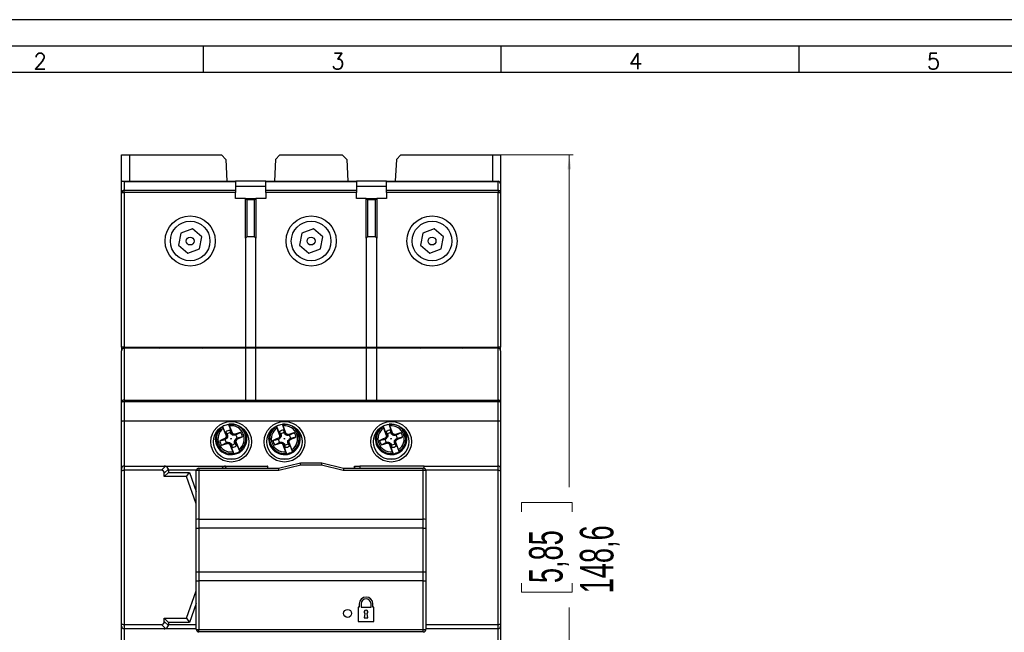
# Model space of a CAD drawing. Header units: millimetres. Extents: x 0 to 594, y 0 to 420.
# Tile 6 of 11: x 103 to 290, y 304 to 420. Entities that reach past the tile are written whole.
import ezdxf

# ---------------------------------------------------------------- set-up
doc = ezdxf.new("R2010")
doc.units = ezdxf.units.MM
doc.layers.add('FORMATO', color=7, linetype='Continuous')
doc.styles.add('SLDTEXTSTYLE0', font='ROMANS')
doc.styles.add('SLDTEXTSTYLE1', font='TXT', dxfattribs={"width": 0.605})
doc.dimstyles.new('SLDDIMSTYLE0', dxfattribs={"dimtxt": 6.163965, "dimasz": 2.7, "dimexe": 0, "dimexo": 0.0625, "dimgap": 1.540991, "dimtad": 0, "dimdec": 1, "dimrnd": 1e-09, "dimzin": 12, "dimdsep": 46, "dimtxsty": 'SLDTEXTSTYLE1', "dimsah": 1, "dimcen": 0.09, "dimadec": 0, "dimazin": 3, "dimtfac": 1, "dimtdec": 3, "dimtofl": 0, "dimtmove": 0, "dimatfit": 3, "dimfxl": 1, "dimfrac": 2, "dimtolj": 1, "dimtzin": 12, "dimarcsym": 0})

# ---------------------------------------------------------------- blocks, each defined once
blk = doc.blocks.new('_D')
at = {"color": 7, "linetype": 'Continuous', "lineweight": 18}
for p, q in [((193.66, 394.4), (207.91, 394.4)), ((207.16, 394.4), (207.16, 331.48)), ((198.13, 326.85), (198.13, 328.59)), ((198.13, 328.59), (207.72, 328.59)), ((207.72, 328.59), (207.72, 326.85)), ((198.13, 313.35), (198.13, 311.61)), ((207.72, 311.61), (207.72, 313.35)), ((198.13, 311.61), (207.72, 311.61)), ((207.16, 245.8), (207.16, 308.72)), ((193.66, 245.8), (207.91, 245.8))]:
    blk.add_line(p, q, dxfattribs=at)
for points in [[(207.16, 394.4), (206.81, 391.7), (207.51, 391.7)], [(207.16, 245.8), (207.51, 248.5), (206.81, 248.5)]]:
    blk.add_solid(points, dxfattribs=at)
at = {"color": 7, "linetype": 'Continuous', "lineweight": 18, "char_height": 6.35, "attachment_point": 1, "rotation": 90, "style": 'SLDTEXTSTYLE1'}
for s, insert in [('148,6', (209.16, 311.42)), ('5,85', (199.54, 313.35))]:
    blk.add_mtext(s, dxfattribs=dict(at, insert=insert))

msp = doc.modelspace()

# ---------------------------------------------------------------- linework, layer by layer
at = {"color": 7, "linetype": 'Continuous', "lineweight": 25}
for p, q in [((122.359, 394.402), (123.859, 394.402)), ((122.359, 389.402), (122.359, 394.402)), ((123.859, 394.402), (123.859, 389.402)), ((123.859, 394.402), (141.259, 394.402)), ((142.104, 393.558), (141.259, 394.402)), ((142.104, 393.558), (142.321, 389.402)), ((151.515, 393.558), (151.297, 389.402)), ((152.359, 394.402), (151.515, 393.558)), ((152.359, 394.402), (164.159, 394.402)), ((165.004, 393.558), (164.159, 394.402)), ((165.004, 393.558), (165.221, 389.402)), ((174.415, 393.558), (174.197, 389.402)), ((175.259, 394.402), (174.415, 393.558)), ((175.259, 394.402), (192.659, 394.402)), ((192.659, 389.402), (192.659, 394.402)), ((192.659, 394.402), (194.159, 394.402)), ((194.159, 394.402), (194.159, 388.902)), ((122.359, 387.266), (122.359, 389.402)), ((122.359, 389.402), (122.609, 389.402)), ((122.609, 389.402), (143.959, 389.402)), ((122.859, 389.335), (122.859, 387.699)), ((143.959, 389.335), (122.859, 389.335)), ((143.959, 389.402), (143.959, 389.335)), ((149.659, 389.402), (143.959, 389.402)), ((143.959, 389.335), (143.959, 387.699)), ((149.659, 388.402), (143.959, 388.402)), ((149.659, 389.402), (166.859, 389.402)), ((149.659, 389.335), (149.659, 389.402)), ((166.859, 389.335), (149.659, 389.335)), ((149.659, 387.699), (149.659, 389.335)), ((166.859, 389.402), (166.859, 389.335)), ((172.559, 389.402), (166.859, 389.402)), ((166.859, 389.335), (166.859, 387.699)), ((172.559, 388.402), (166.859, 388.402)), ((172.559, 389.402), (193.659, 389.402)), ((172.559, 389.335), (172.559, 389.402)), ((193.659, 389.335), (172.559, 389.335)), ((172.559, 387.699), (172.559, 389.335)), ((193.659, 389.335), (193.659, 389.402)), ((193.659, 387.699), (193.659, 389.335)), ((194.159, 388.902), (194.159, 387.266)), ((122.359, 358.002), (122.359, 387.266)), ((122.359, 387.266), (122.859, 387.266)), ((122.859, 387.266), (122.859, 387.699)), ((122.859, 387.699), (143.959, 387.699)), ((122.859, 387.266), (122.859, 358.002)), ((143.959, 387.266), (122.859, 387.266)), ((143.959, 387.699), (143.959, 387.266)), ((143.959, 386.152), (143.959, 387.266)), ((145.809, 386.152), (143.959, 386.152)), ((145.809, 378.652), (145.809, 386.152)), ((146.059, 385.902), (145.809, 386.152)), ((145.809, 386.152), (147.809, 386.152)), ((147.559, 385.902), (147.809, 386.152)), ((147.809, 386.152), (147.809, 378.652)), ((149.659, 386.152), (147.809, 386.152)), ((149.659, 387.699), (166.859, 387.699)), ((149.659, 387.266), (149.659, 387.699)), ((166.859, 387.266), (149.659, 387.266)), ((149.659, 387.266), (149.659, 386.152)), ((166.859, 387.699), (166.859, 387.266)), ((166.859, 386.152), (166.859, 387.266)), ((168.709, 386.152), (166.859, 386.152)), ((168.709, 378.652), (168.709, 386.152)), ((168.959, 385.902), (168.709, 386.152)), ((168.709, 386.152), (170.709, 386.152)), ((170.459, 385.902), (170.709, 386.152)), ((170.709, 386.152), (170.709, 378.652)), ((172.559, 386.152), (170.709, 386.152)), ((172.559, 387.699), (193.659, 387.699)), ((172.559, 387.266), (172.559, 387.699)), ((193.659, 387.266), (172.559, 387.266)), ((172.559, 387.266), (172.559, 386.152)), ((193.659, 387.699), (193.659, 387.266)), ((193.659, 358.002), (193.659, 387.266)), ((193.659, 387.266), (194.159, 387.266)), ((194.159, 387.266), (194.159, 358.002)), ((146.059, 385.902), (146.059, 378.902)), ((147.559, 385.902), (146.059, 385.902)), ((147.559, 378.902), (147.559, 385.902)), ((168.959, 385.902), (168.959, 378.902)), ((170.459, 385.902), (168.959, 385.902)), ((170.459, 378.902), (170.459, 385.902)), ((133.598, 379.614), (133.17, 377.332)), ((135.788, 380.383), (133.598, 379.614)), ((137.549, 378.872), (135.788, 380.383)), ((137.121, 376.591), (137.549, 378.872)), ((146.059, 378.902), (145.809, 378.652)), ((145.809, 378.652), (145.809, 358.002)), ((147.559, 378.902), (146.059, 378.902)), ((147.809, 378.652), (147.559, 378.902)), ((147.809, 358.002), (147.809, 378.652)), ((156.498, 379.614), (156.07, 377.332)), ((158.688, 380.383), (156.498, 379.614)), ((160.449, 378.872), (158.688, 380.383)), ((160.021, 376.591), (160.449, 378.872)), ((168.959, 378.902), (168.709, 378.652)), ((168.709, 378.652), (168.709, 358.002)), ((170.459, 378.902), (168.959, 378.902)), ((170.709, 378.652), (170.459, 378.902)), ((170.709, 358.002), (170.709, 378.652)), ((179.398, 379.614), (178.97, 377.332)), ((181.588, 380.383), (179.398, 379.614)), ((183.349, 378.872), (181.588, 380.383)), ((182.921, 376.591), (183.349, 378.872)), ((133.17, 377.332), (134.931, 375.821)), ((156.07, 377.332), (157.831, 375.821)), ((178.97, 377.332), (180.731, 375.821)), ((134.931, 375.821), (137.121, 376.591)), ((157.831, 375.821), (160.021, 376.591)), ((180.731, 375.821), (182.921, 376.591)), ((122.859, 358.002), (122.359, 358.002)), ((122.359, 358.002), (122.359, 357.302)), ((122.359, 347.502), (122.359, 357.302)), ((122.859, 358.002), (145.809, 358.002)), ((122.859, 357.802), (122.859, 348.002)), ((145.809, 357.802), (122.859, 357.802)), ((145.809, 358.002), (147.809, 358.002)), ((145.809, 357.802), (145.809, 348.002)), ((147.809, 357.802), (145.809, 357.802)), ((147.809, 358.002), (168.709, 358.002)), ((147.809, 348.002), (147.809, 357.802)), ((168.709, 357.802), (147.809, 357.802)), ((168.709, 358.002), (170.709, 358.002)), ((168.709, 357.802), (168.709, 348.002)), ((170.709, 357.802), (168.709, 357.802)), ((170.709, 358.002), (193.659, 358.002)), ((170.709, 348.002), (170.709, 357.802)), ((193.659, 357.802), (170.709, 357.802)), ((187.659, 357.802), (187.659, 358.002)), ((188.159, 358.002), (188.159, 357.802)), ((190.159, 357.802), (190.159, 358.002)), ((190.659, 358.002), (190.659, 357.802)), ((194.159, 358.002), (193.659, 358.002)), ((193.659, 348.002), (193.659, 357.802)), ((194.159, 357.302), (194.159, 358.002)), ((194.159, 357.302), (194.159, 347.502)), ((122.359, 343.911), (122.359, 347.502)), ((122.859, 348.002), (122.859, 347.678)), ((122.859, 348.002), (193.659, 348.002)), ((122.859, 347.678), (122.859, 344.002)), ((193.659, 347.678), (122.859, 347.678)), ((193.659, 348.002), (193.659, 347.678)), ((193.659, 344.002), (193.659, 347.678)), ((194.159, 347.502), (194.159, 343.911)), ((122.359, 335.002), (122.359, 343.911)), ((193.659, 344.002), (122.859, 344.002)), ((122.859, 344.002), (122.859, 335.502)), ((143.43, 341.449), (142.615, 343.415)), ((143.41, 341.6), (142.778, 343.123)), ((151.76, 343.122), (151.685, 343.077)), ((153.563, 341.435), (152.833, 343.431)), ((153.549, 341.586), (152.982, 343.135)), ((171.96, 343.122), (171.885, 343.077)), ((173.763, 341.435), (173.033, 343.431)), ((173.749, 341.586), (173.182, 343.135)), ((193.659, 335.502), (193.659, 344.002)), ((194.159, 343.911), (194.159, 335.002)), ((141.484, 343.01), (142.322, 340.99)), ((141.488, 342.925), (141.484, 343.01)), ((141.598, 342.634), (142.23, 341.111)), ((142.346, 341.33), (142.322, 340.99)), ((142.378, 341.537), (142.448, 341.358)), ((143.08, 341.62), (143.003, 341.797)), ((143.43, 341.449), (143.172, 341.673)), ((143.39, 341.336), (143.476, 341.542)), ((143.43, 341.449), (143.41, 341.6)), ((143.41, 341.6), (143.476, 341.542)), ((143.99, 341.389), (143.81, 341.318)), ((151.685, 343.077), (152.437, 341.023)), ((151.686, 342.991), (151.685, 343.077)), ((151.783, 342.697), (152.35, 341.147)), ((152.475, 341.362), (152.437, 341.023)), ((152.515, 341.568), (152.579, 341.385)), ((153.221, 341.62), (153.152, 341.8)), ((153.563, 341.435), (153.315, 341.67)), ((153.519, 341.323), (153.613, 341.526)), ((153.563, 341.435), (153.549, 341.586)), ((153.549, 341.586), (153.613, 341.526)), ((154.12, 341.351), (153.938, 341.288)), ((171.885, 343.077), (172.637, 341.023)), ((171.886, 342.991), (171.885, 343.077)), ((171.983, 342.697), (172.55, 341.147)), ((172.675, 341.362), (172.637, 341.023)), ((172.715, 341.568), (172.779, 341.385)), ((173.421, 341.62), (173.352, 341.8)), ((173.763, 341.435), (173.515, 341.67)), ((173.719, 341.323), (173.813, 341.526)), ((173.763, 341.435), (173.749, 341.586)), ((173.749, 341.586), (173.813, 341.526)), ((174.32, 341.351), (174.138, 341.288)), ((142.146, 340.628), (141.969, 340.551)), ((142.224, 341.023), (142.23, 341.111)), ((142.43, 340.938), (142.224, 341.023)), ((142.229, 339.925), (142.408, 339.996)), ((142.23, 341.111), (142.322, 340.99)), ((142.828, 339.978), (142.743, 339.772)), ((142.809, 339.714), (142.743, 339.772)), ((142.789, 339.864), (142.809, 339.714)), ((142.789, 339.864), (143.626, 337.844)), ((142.789, 339.864), (143.046, 339.64)), ((142.809, 339.714), (143.441, 338.19)), ((143.138, 339.694), (143.215, 339.517)), ((143.841, 339.776), (143.77, 339.956)), ((143.789, 340.376), (143.994, 340.291)), ((143.873, 339.983), (143.897, 340.324)), ((144.735, 338.303), (143.897, 340.324)), ((143.989, 340.203), (143.897, 340.324)), ((143.994, 340.291), (143.989, 340.203)), ((144.621, 338.679), (143.989, 340.203)), ((144.072, 340.686), (144.249, 340.763)), ((152.246, 340.668), (152.066, 340.599)), ((152.299, 339.963), (152.481, 340.026)), ((152.341, 341.06), (152.35, 341.147)), ((152.543, 340.966), (152.341, 341.06)), ((152.35, 341.147), (152.437, 341.023)), ((152.9, 339.99), (152.806, 339.788)), ((152.87, 339.727), (152.806, 339.788)), ((152.855, 339.878), (152.87, 339.727)), ((152.855, 339.878), (153.607, 337.824)), ((152.855, 339.878), (153.104, 339.644)), ((152.87, 339.727), (153.436, 338.178)), ((153.198, 339.693), (153.267, 339.513)), ((153.903, 339.746), (153.84, 339.928)), ((153.876, 340.347), (154.078, 340.253)), ((153.944, 339.951), (153.982, 340.291)), ((154.734, 338.237), (153.982, 340.291)), ((154.069, 340.166), (153.982, 340.291)), ((154.078, 340.253), (154.069, 340.166)), ((154.636, 338.617), (154.069, 340.166)), ((154.173, 340.645), (154.353, 340.715)), ((172.446, 340.668), (172.266, 340.599)), ((172.499, 339.963), (172.681, 340.026)), ((172.541, 341.06), (172.55, 341.147)), ((172.743, 340.966), (172.541, 341.06)), ((172.55, 341.147), (172.637, 341.023)), ((173.1, 339.99), (173.006, 339.788)), ((173.07, 339.727), (173.006, 339.788)), ((173.055, 339.878), (173.07, 339.727)), ((173.055, 339.878), (173.807, 337.824)), ((173.055, 339.878), (173.304, 339.644)), ((173.07, 339.727), (173.636, 338.178)), ((173.398, 339.693), (173.467, 339.513)), ((174.103, 339.746), (174.04, 339.928)), ((174.076, 340.347), (174.278, 340.253)), ((174.144, 339.951), (174.182, 340.291)), ((174.934, 338.237), (174.182, 340.291)), ((174.269, 340.166), (174.182, 340.291)), ((174.278, 340.253), (174.269, 340.166)), ((174.836, 338.617), (174.269, 340.166)), ((174.373, 340.645), (174.553, 340.715)), ((143.626, 337.844), (143.569, 337.907)), ((144.731, 338.389), (144.735, 338.303)), ((153.607, 337.824), (153.552, 337.89)), ((154.733, 338.322), (154.734, 338.237)), ((173.807, 337.824), (173.752, 337.89)), ((174.933, 338.322), (174.934, 338.237)), ((143.786, 336.821), (142.432, 336.821)), ((152.109, 335.102), (156.259, 336.102)), ((153.886, 336.821), (152.532, 336.821)), ((156.259, 336.102), (160.259, 336.102)), ((160.259, 336.102), (164.409, 335.102)), ((174.086, 336.821), (172.732, 336.821)), ((122.359, 334.495), (122.359, 335.002)), ((122.359, 305.709), (122.359, 334.495)), ((122.859, 335.502), (122.859, 334.702)), ((122.859, 335.502), (130.459, 335.502)), ((122.859, 334.702), (122.859, 305.502)), ((129.894, 334.702), (122.859, 334.702)), ((129.894, 334.702), (130.666, 335.475)), ((130.459, 335.502), (142.059, 335.502)), ((131.232, 334.909), (130.459, 334.136)), ((130.459, 333.502), (131.259, 334.302)), ((130.459, 333.502), (130.459, 334.136)), ((131.259, 334.702), (131.259, 334.302)), ((136.52, 334.702), (131.259, 334.702)), ((131.259, 334.302), (135.196, 334.302)), ((134.636, 333.502), (135.196, 334.302)), ((135.196, 334.302), (136.509, 330.694)), ((136.509, 325.412), (136.509, 334.602)), ((137.009, 335.102), (152.109, 335.102)), ((137.009, 335.102), (137.009, 334.645)), ((137.009, 334.645), (137.009, 325.454)), ((152.169, 334.645), (137.009, 334.645)), ((142.059, 335.502), (150.018, 335.502)), ((150.018, 335.502), (150.015, 335.102)), ((150.059, 335.502), (150.018, 335.502)), ((150.059, 335.102), (150.059, 335.502)), ((156.319, 335.645), (152.169, 334.645)), ((160.2, 335.645), (156.319, 335.645)), ((164.35, 334.645), (160.2, 335.645)), ((179.509, 334.645), (164.35, 334.645)), ((164.409, 335.102), (179.509, 335.102)), ((166.459, 335.502), (166.459, 335.102)), ((166.5, 335.502), (166.459, 335.502)), ((166.5, 335.502), (167.459, 335.502)), ((166.504, 335.102), (166.5, 335.502)), ((167.459, 335.502), (167.459, 335.102)), ((179.659, 335.502), (167.459, 335.502)), ((179.509, 334.645), (179.509, 335.102)), ((179.509, 325.454), (179.509, 334.645)), ((179.659, 335.079), (179.659, 335.502)), ((179.659, 335.502), (193.659, 335.502)), ((193.659, 334.702), (179.999, 334.702)), ((180.009, 334.602), (180.009, 325.412)), ((193.659, 334.702), (193.659, 335.502)), ((193.659, 305.502), (193.659, 334.702)), ((194.159, 335.002), (194.159, 334.495)), ((194.159, 334.495), (194.159, 305.709)), ((134.636, 333.502), (130.459, 333.502)), ((136.509, 328.355), (134.636, 333.502)), ((136.509, 323.746), (136.509, 325.412)), ((137.009, 325.454), (137.009, 323.746)), ((137.009, 325.454), (179.509, 325.454)), ((179.509, 323.746), (179.509, 325.454)), ((180.009, 325.412), (180.009, 323.746)), ((136.509, 315.458), (136.509, 323.746)), ((136.509, 323.746), (137.009, 323.746)), ((137.009, 323.746), (137.009, 315.458)), ((179.509, 323.746), (137.009, 323.746)), ((179.509, 315.458), (179.509, 323.746)), ((179.509, 323.746), (180.009, 323.746)), ((180.009, 323.746), (180.009, 315.458)), ((136.509, 315.458), (137.009, 315.458)), ((136.509, 313.792), (136.509, 315.458)), ((137.009, 315.458), (137.009, 313.75)), ((137.009, 315.458), (179.509, 315.458)), ((179.509, 313.75), (179.509, 315.458)), ((179.509, 315.458), (180.009, 315.458)), ((180.009, 315.458), (180.009, 313.792)), ((136.509, 304.602), (136.509, 313.792)), ((179.509, 313.75), (137.009, 313.75)), ((137.009, 313.75), (137.009, 304.559)), ((179.509, 304.559), (179.509, 313.75)), ((180.009, 313.792), (180.009, 304.602)), ((134.636, 306.702), (136.509, 311.849)), ((136.509, 309.51), (135.196, 305.902)), ((167.359, 308.802), (167.159, 308.802)), ((167.159, 308.802), (167.159, 306.102)), ((167.359, 309.402), (167.359, 308.802)), ((167.709, 309.402), (167.709, 308.802)), ((167.709, 308.802), (169.609, 308.802)), ((169.609, 308.802), (169.609, 309.402)), ((169.959, 308.802), (169.959, 309.402)), ((170.159, 308.802), (169.959, 308.802)), ((170.159, 306.102), (170.159, 308.802)), ((130.459, 306.702), (134.636, 306.702)), ((130.459, 306.068), (130.459, 306.702)), ((130.459, 306.702), (131.259, 305.902)), ((130.459, 306.068), (131.232, 305.295)), ((135.196, 305.902), (131.259, 305.902)), ((131.259, 305.902), (131.259, 305.502)), ((134.636, 306.702), (135.196, 305.902)), ((167.159, 306.102), (170.159, 306.102)), ((168.434, 307.584), (168.309, 306.752)), ((168.309, 306.752), (169.009, 306.752)), ((169.009, 306.752), (168.884, 307.584)), ((122.359, 305.202), (122.359, 305.709)), ((122.359, 296.293), (122.359, 305.202)), ((122.859, 305.502), (129.894, 305.502)), ((122.859, 305.502), (122.859, 304.702)), ((130.459, 304.702), (122.859, 304.702)), ((122.859, 304.702), (122.859, 296.202)), ((130.666, 304.729), (129.894, 305.502)), ((136.509, 304.702), (130.459, 304.702)), ((131.259, 305.502), (136.509, 305.502)), ((137.009, 304.559), (179.509, 304.559)), ((137.009, 304.102), (137.009, 304.559)), ((179.509, 304.102), (137.009, 304.102)), ((179.509, 304.102), (179.509, 304.559)), ((180.009, 305.502), (193.659, 305.502)), ((193.659, 304.702), (180.009, 304.702)), ((193.659, 304.702), (193.659, 305.502)), ((193.659, 296.202), (193.659, 304.702)), ((194.159, 305.709), (194.159, 305.202)), ((194.159, 305.202), (194.159, 296.293))]:
    msp.add_line(p, q, dxfattribs=at)
at = {"color": 1, "linetype": 'Continuous', "lineweight": 25}
msp.add_line((141.852, 335.475), (142.225, 335.102), dxfattribs=at)
at = {"color": 7, "linetype": 'Continuous', "lineweight": 25, "flags": 128}
for points in [[(136.468, 358.002), (136.952, 357.869), (137.634, 357.802)], [(137.634, 357.802), (138.28, 357.862), (138.801, 358.002)], [(177.718, 358.002), (178.239, 357.862), (178.884, 357.802)], [(178.884, 357.802), (179.567, 357.869), (180.051, 358.002)], [(122.859, 347.678), (122.762, 347.674), (122.668, 347.664), (122.582, 347.648), (122.506, 347.626), (122.444, 347.6), (122.397, 347.569), (122.369, 347.536), (122.359, 347.502)], [(194.159, 347.502), (194.15, 347.536), (194.121, 347.569), (194.075, 347.6), (194.013, 347.626), (193.937, 347.648), (193.851, 347.664), (193.757, 347.674), (193.659, 347.678)], [(141.66, 343.122), (141.611, 343.093), (141.484, 343.01)], [(142.124, 341.982), (142.215, 341.715), (142.346, 341.33)], [(142.448, 341.358), (142.366, 341.336), (142.346, 341.33)], [(142.448, 341.358), (142.444, 341.253), (142.439, 341.147), (142.43, 340.938)], [(143.172, 341.673), (143.001, 342.02), (142.868, 342.291)], [(143.08, 341.62), (143.154, 341.663), (143.172, 341.673)], [(143.39, 341.336), (143.25, 341.464), (143.165, 341.542), (143.08, 341.62)], [(143.81, 341.318), (143.705, 341.322), (143.599, 341.327), (143.39, 341.336)], [(143.756, 341.522), (144.136, 341.651), (144.525, 341.783), (144.914, 341.916)], [(152.281, 342.023), (152.36, 341.752), (152.475, 341.362)], [(152.579, 341.385), (152.495, 341.367), (152.475, 341.362)], [(152.579, 341.385), (152.57, 341.28), (152.561, 341.175), (152.543, 340.966)], [(153.315, 341.67), (153.159, 342.023), (153.037, 342.299)], [(153.221, 341.62), (153.297, 341.66), (153.315, 341.67)], [(153.519, 341.323), (153.384, 341.458), (153.302, 341.539), (153.221, 341.62)], [(153.938, 341.288), (153.833, 341.296), (153.727, 341.306), (153.519, 341.323)], [(153.892, 341.494), (154.277, 341.607), (154.671, 341.723), (155.065, 341.838)], [(172.481, 342.023), (172.56, 341.752), (172.675, 341.362)], [(172.779, 341.385), (172.695, 341.367), (172.675, 341.362)], [(172.779, 341.385), (172.77, 341.28), (172.761, 341.175), (172.743, 340.966)], [(173.515, 341.67), (173.359, 342.023), (173.237, 342.299)], [(173.421, 341.62), (173.497, 341.66), (173.515, 341.67)], [(173.719, 341.323), (173.584, 341.458), (173.502, 341.539), (173.421, 341.62)], [(174.138, 341.288), (174.033, 341.296), (173.927, 341.306), (173.719, 341.323)], [(174.092, 341.494), (174.477, 341.607), (174.871, 341.723), (175.265, 341.838)], [(140.944, 340.269), (141.303, 340.447), (141.663, 340.625), (142.023, 340.802), (142.04, 340.811)], [(142.463, 339.791), (142.083, 339.662), (141.694, 339.53), (141.305, 339.398)], [(142.04, 340.811), (142.09, 340.868), (142.224, 341.023)], [(142.146, 340.628), (142.104, 340.701), (142.04, 340.811)], [(142.43, 340.938), (142.302, 340.798), (142.224, 340.712), (142.146, 340.628)], [(142.408, 339.996), (142.513, 339.991), (142.62, 339.987), (142.828, 339.978)], [(142.828, 339.978), (142.969, 339.849), (143.054, 339.771), (143.138, 339.694)], [(143.138, 339.694), (143.065, 339.651), (143.046, 339.64)], [(143.046, 339.64), (143.217, 339.294), (143.351, 339.023)], [(143.77, 339.956), (143.775, 340.061), (143.78, 340.167), (143.789, 340.376)], [(143.77, 339.956), (143.853, 339.978), (143.873, 339.983)], [(143.789, 340.376), (143.917, 340.516), (143.995, 340.601), (144.072, 340.686)], [(144.095, 339.331), (144.004, 339.598), (143.873, 339.983)], [(144.179, 340.503), (144.129, 340.445), (143.994, 340.291)], [(144.072, 340.686), (144.115, 340.612), (144.179, 340.503)], [(145.275, 341.044), (144.915, 340.867), (144.556, 340.689), (144.196, 340.511), (144.179, 340.503)], [(151.029, 340.361), (151.396, 340.524), (151.763, 340.686), (152.13, 340.848), (152.148, 340.856)], [(152.527, 339.819), (152.142, 339.706), (151.748, 339.591), (151.353, 339.475)], [(152.148, 340.856), (152.2, 340.911), (152.341, 341.06)], [(152.246, 340.668), (152.206, 340.744), (152.148, 340.856)], [(152.543, 340.966), (152.408, 340.832), (152.327, 340.75), (152.246, 340.668)], [(152.481, 340.026), (152.586, 340.017), (152.692, 340.008), (152.9, 339.99)], [(152.9, 339.99), (153.035, 339.856), (153.117, 339.774), (153.198, 339.693)], [(153.198, 339.693), (153.122, 339.654), (153.104, 339.644)], [(153.104, 339.644), (153.26, 339.29), (153.382, 339.014)], [(153.84, 339.928), (153.849, 340.033), (153.858, 340.139), (153.876, 340.347)], [(153.84, 339.928), (153.923, 339.947), (153.944, 339.951)], [(153.876, 340.347), (154.01, 340.482), (154.092, 340.564), (154.173, 340.645)], [(154.138, 339.291), (154.059, 339.561), (153.944, 339.951)], [(154.271, 340.458), (154.219, 340.402), (154.078, 340.253)], [(154.173, 340.645), (154.212, 340.57), (154.271, 340.458)], [(155.389, 340.952), (155.023, 340.79), (154.656, 340.628), (154.289, 340.466), (154.271, 340.458)], [(171.229, 340.361), (171.596, 340.524), (171.963, 340.686), (172.33, 340.848), (172.348, 340.856)], [(172.727, 339.819), (172.342, 339.706), (171.948, 339.591), (171.553, 339.475)], [(172.348, 340.856), (172.4, 340.911), (172.541, 341.06)], [(172.446, 340.668), (172.406, 340.744), (172.348, 340.856)], [(172.743, 340.966), (172.608, 340.832), (172.527, 340.75), (172.446, 340.668)], [(172.681, 340.026), (172.786, 340.017), (172.892, 340.008), (173.1, 339.99)], [(173.1, 339.99), (173.235, 339.856), (173.317, 339.774), (173.398, 339.693)], [(173.398, 339.693), (173.322, 339.654), (173.304, 339.644)], [(173.304, 339.644), (173.46, 339.29), (173.582, 339.014)], [(174.04, 339.928), (174.049, 340.033), (174.058, 340.139), (174.076, 340.347)], [(174.04, 339.928), (174.123, 339.947), (174.144, 339.951)], [(174.076, 340.347), (174.21, 340.482), (174.292, 340.564), (174.373, 340.645)], [(174.338, 339.291), (174.259, 339.561), (174.144, 339.951)], [(174.471, 340.458), (174.419, 340.402), (174.278, 340.253)], [(174.373, 340.645), (174.412, 340.57), (174.471, 340.458)], [(175.589, 340.952), (175.223, 340.79), (174.856, 340.628), (174.489, 340.466), (174.471, 340.458)]]:
    msp.add_lwpolyline(points, dxfattribs=at)
at = {"color": 7, "linetype": 'Continuous', "lineweight": 25}
for centre, radius in [((135.359, 378.102), 4.75), ((158.259, 378.102), 4.75), ((181.159, 378.102), 4.75), ((135.359, 378.102), 3.75), ((158.259, 378.102), 3.75), ((181.159, 378.102), 3.75), ((135.359, 378.102), 0.75), ((158.259, 378.102), 0.75), ((181.159, 378.102), 0.75), ((143.109, 340.102), 3.85), ((143.109, 340.102), 3.35), ((153.209, 340.102), 3.85), ((153.209, 340.102), 3.35), ((173.409, 340.102), 3.85), ((173.409, 340.102), 3.35), ((143.109, 340.657), 0.0467), ((153.209, 340.657), 0.0467), ((173.409, 340.657), 0.0467), ((165.159, 307.602), 0.75)]:
    msp.add_circle(centre, radius, dxfattribs=at)
for centre, radius, start, end in [((193.659, 388.902), 0.5, 0, 90), ((193.691, 388.866), 0.47, 4.40195, 93.81126), ((122.828, 387.23), 0.47, 86.18874, 175.59805), ((193.691, 387.23), 0.47, 4.40195, 93.81126), ((122.859, 357.302), 0.5, 90, 180), ((129.538, 358.202), 0.4, 270, 330), ((186.981, 358.202), 0.4, 210, 270), ((193.659, 357.302), 0.5, 0, 90), ((122.859, 347.502), 0.5, 90, 180), ((193.659, 347.502), 0.5, 0, 90), ((143.109, 340.657), 2.788, 305.55948, 99.48587), ((140.68, 342.347), 2.237, 20.30955, 28.26656), ((143.109, 340.657), 2.489, 307.38551, 97.65984), ((153.209, 340.657), 2.788, 303.13482, 97.06121), ((150.853, 342.448), 2.237, 17.88489, 25.8419), ((153.209, 340.657), 2.489, 304.96085, 95.23518), ((173.409, 340.657), 2.788, 303.13482, 97.06121), ((171.053, 342.448), 2.237, 17.88489, 25.8419), ((173.409, 340.657), 2.489, 304.96085, 95.23518), ((143.109, 340.657), 3, 144.87915, 202.52267), ((143.109, 340.657), 2.788, 125.55948, 279.48587), ((143.109, 340.657), 3, 202.52267, 35.12085), ((143.109, 340.657), 2.489, 127.38551, 277.65984), ((144.604, 343.94), 3.277, 198.04265, 203.47194), ((143.109, 340.657), 1.652, 98.4191, 126.62625), ((-126.88, 188.412), 309.753, 29.62658, 29.72129), ((143.109, 340.657), 1.145, 95.31638, 129.72896), ((441.608, 424.151), 309.753, 195.32406, 195.41877), ((141.874, 316.591), 25.002, 85.68412, 86.32835), ((8.143, 305.39), 140.344, 14.83281, 14.91919), ((-94.912, 761.232), 483.056, 299.64102, 299.76715), ((143.109, 340.657), 1.145, 5.31638, 39.72896), ((143.109, 340.657), 2.2, 10.14322, 34.90213), ((153.209, 340.657), 3, 144.87915, 200.09802), ((153.209, 340.657), 3, 200.09802, 35.12085), ((153.209, 340.657), 2.788, 123.13482, 277.06121), ((153.209, 340.657), 2.489, 124.96085, 275.23518), ((154.842, 343.873), 3.277, 195.61799, 201.04728), ((153.209, 340.657), 1.652, 95.99444, 124.20159), ((-122.979, 199.971), 309.753, 27.20192, 27.29663), ((153.209, 340.657), 1.145, 92.89172, 127.30431), ((454.973, 411.449), 309.753, 192.8994, 192.99411), ((150.957, 316.665), 25.002, 83.25946, 83.90369), ((16.872, 311.131), 140.344, 12.40815, 12.49454), ((-66.806, 770.925), 483.056, 297.21636, 297.34249), ((153.209, 340.657), 1.145, 2.89172, 37.30431), ((153.209, 340.657), 2.2, 7.71856, 32.47747), ((173.409, 340.657), 3, 144.87915, 200.09802), ((173.409, 340.657), 3, 200.09802, 35.12085), ((173.409, 340.657), 2.788, 123.13482, 277.06121), ((173.409, 340.657), 2.489, 124.96085, 275.23518), ((175.042, 343.873), 3.277, 195.61799, 201.04728), ((173.409, 340.657), 1.652, 95.99444, 124.20159), ((-102.779, 199.971), 309.753, 27.20192, 27.29663), ((173.409, 340.657), 1.145, 92.89172, 127.30431), ((475.173, 411.449), 309.753, 192.8994, 192.99411), ((171.157, 316.665), 25.002, 83.25946, 83.90369), ((37.072, 311.131), 140.344, 12.40815, 12.49454), ((-46.606, 770.925), 483.056, 297.21636, 297.34249), ((173.409, 340.657), 1.145, 2.89172, 37.30431), ((173.409, 340.657), 2.2, 7.71856, 32.47747), ((13.656, 806.253), 483.056, 285.27819, 285.40433), ((143.109, 340.657), 2.2, 190.14322, 214.90213), ((381.131, -79.919), 483.056, 119.64102, 119.76715), ((143.109, 340.657), 1.145, 185.31638, 219.72896), ((278.076, 375.924), 140.344, 194.83281, 194.91919), ((144.344, 364.723), 25.002, 265.68412, 266.32835), ((143.109, 340.657), 1.145, 275.31638, 309.72896), ((-155.389, 257.162), 309.753, 15.32406, 15.41877), ((413.099, 492.901), 309.753, 209.62658, 209.72129), ((272.563, -124.939), 483.056, 105.27819, 105.40433), ((43.569, 811.313), 483.056, 282.85354, 282.97967), ((153.209, 340.657), 2.2, 187.71856, 212.47747), ((373.225, -89.612), 483.056, 117.21636, 117.34249), ((153.209, 340.657), 1.145, 182.89172, 217.30431), ((289.547, 370.182), 140.344, 192.40815, 192.49454), ((155.461, 364.649), 25.002, 263.25946, 263.90369), ((153.209, 340.657), 1.145, 272.89172, 307.30431), ((-148.554, 269.865), 309.753, 12.8994, 12.99411), ((429.398, 481.343), 309.753, 207.20192, 207.29663), ((262.85, -129.999), 483.056, 102.85354, 102.97967), ((63.769, 811.313), 483.056, 282.85354, 282.97967), ((173.409, 340.657), 2.2, 187.71856, 212.47747), ((393.425, -89.612), 483.056, 117.21636, 117.34249), ((173.409, 340.657), 1.145, 182.89172, 217.30431), ((309.747, 370.182), 140.344, 192.40815, 192.49454), ((175.661, 364.649), 25.002, 263.25946, 263.90369), ((173.409, 340.657), 1.145, 272.89172, 307.30431), ((-128.354, 269.865), 309.753, 12.8994, 12.99411), ((449.598, 481.343), 309.753, 207.20192, 207.29663), ((283.05, -129.999), 483.056, 102.85354, 102.97967), ((143.109, 340.657), 1.652, 278.4191, 306.62625), ((145.539, 338.967), 2.237, 200.30955, 208.26656), ((143.109, 340.657), 2.86, 280.41269, 304.63265), ((141.615, 337.374), 3.277, 18.04265, 23.47194), ((153.209, 340.657), 1.652, 275.99444, 304.20159), ((155.565, 338.865), 2.237, 197.88489, 205.8419), ((153.209, 340.657), 2.86, 277.98804, 302.208), ((151.577, 337.44), 3.277, 15.61799, 21.04728), ((173.409, 340.657), 1.652, 275.99444, 304.20159), ((175.765, 338.865), 2.237, 197.88489, 205.8419), ((173.409, 340.657), 2.86, 277.98804, 302.208), ((171.777, 337.44), 3.277, 15.61799, 21.04728), ((122.859, 335.002), 0.5, 90, 180), ((130.459, 334.702), 0.8, 75, 90), ((130.459, 334.702), 0.8, 15, 75), ((130.459, 334.702), 0.8, 0, 15), ((137.009, 334.602), 0.5, 90, 180), ((136.885, 333.149), 1.501, 85.25743, 104.50513), ((142.059, 334.702), 0.8, 105, 150), ((142.059, 334.702), 0.8, 90, 105), ((179.509, 334.602), 0.5, 0, 90), ((179.633, 333.149), 1.501, 75.49487, 94.74257), ((193.659, 335.002), 0.5, 0, 90), ((136.885, 323.959), 1.501, 85.25743, 104.50513), ((179.633, 323.959), 1.501, 75.49487, 94.74257), ((136.885, 315.245), 1.501, 255.49487, 274.74257), ((179.633, 315.245), 1.501, 265.25743, 284.50513), ((168.659, 309.402), 1.3, 0, 180), ((168.659, 309.402), 0.95, 0, 180), ((168.659, 307.852), 0.35, 310.0052, 229.9948), ((122.859, 305.202), 0.5, 180, 270), ((130.459, 305.502), 0.8, 270, 285), ((130.459, 305.502), 0.8, 285, 345), ((130.459, 305.502), 0.8, 345, 0), ((136.885, 306.055), 1.501, 255.49487, 274.74257), ((137.009, 304.602), 0.5, 180, 270), ((179.633, 306.055), 1.501, 265.25743, 284.50513), ((179.509, 304.602), 0.5, 270, 0), ((193.659, 305.202), 0.5, 270, 0)]:
    msp.add_arc(centre, radius, start, end, dxfattribs=at)
for centre, major_axis, ratio, start_param, end_param in [((122.859, 388.902), (-0.433, 0.433), 0.5773503, 5.2359878, 5.7595865), ((122.859, 343.911), (0.5, 0), 0.1813346, 1.5707963, 3.1415927), ((193.659, 343.911), (0.5, 0), 0.1813346, 0, 1.5707963), ((156.319, 335.602), (-0.059, 0.5), 0.0100387, 4.7967019, 6.2831853), ((160.2, 335.602), (0.059, 0.5), 0.0100387, 0, 1.4864834), ((122.859, 334.495), (0.5, 0), 0.4142136, 1.5707963, 3.1415927), ((129.328, 333.571), (-0.98, -0.98), 0.5773503, 2.6179939, 3.6651914), ((152.169, 334.602), (-0.059, 0.5), 0.0100387, 4.7967019, 6.2831853), ((164.35, 334.602), (0.059, 0.5), 0.0100387, 0, 1.4864834), ((193.659, 334.495), (0.5, 0), 0.4142136, 0, 1.5707963), ((129.328, 306.633), (-0.98, 0.98), 0.5773503, 2.6179939, 3.6651914), ((122.859, 305.709), (0.5, 0), 0.4142136, 3.1415927, 4.712389), ((193.659, 305.709), (0.5, 0), 0.4142136, 4.712389, 6.2831853)]:
    msp.add_ellipse(centre, major_axis=major_axis, ratio=ratio, start_param=start_param, end_param=end_param, dxfattribs=at)
at = {"layer": 'FORMATO'}
for p, q in [((594, 420), (0, 420)), ((589, 415), (25, 415)), ((137.8, 415), (137.8, 410)), ((194.2, 415), (194.2, 410)), ((250.6, 415), (250.6, 410)), ((589, 410), (25, 410))]:
    msp.add_line(p, q, dxfattribs=at)

# ---------------------------------------------------------------- texts
at = {"layer": 'FORMATO', "char_height": 3, "attachment_point": 2, "style": 'SLDTEXTSTYLE0'}
for s, insert in [('2', (106.934, 413.641)), ('3', (163.334, 413.641)), ('4', (219.734, 413.641)), ('5', (276.134, 413.641))]:
    msp.add_mtext(s, dxfattribs=dict(at, insert=insert))

# ---------------------------------------------------------------- dimensions: what is measured, and where the dimension line sits
at = {"color": 7, "linetype": 'Continuous', "lineweight": 18}
dim = msp.add_linear_dim(base=(207.159, 245.802), p1=(192.659, 394.402), p2=(192.659, 245.802), angle=90, dimstyle='SLDDIMSTYLE0', dxfattribs=at)
dim.commit()
dim.dimension.update_dxf_attribs({"geometry": '_D', "text_midpoint": (207.159, 320.102), "dimtype": 160})

doc.saveas('drawing.dxf')
